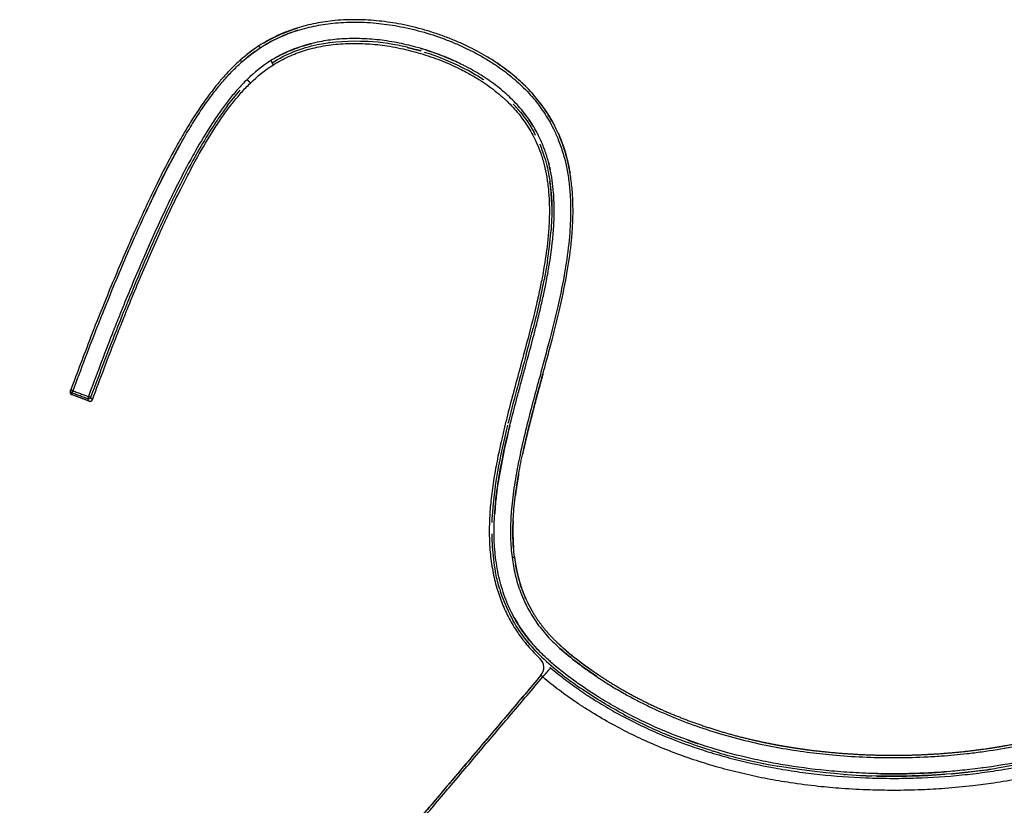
# Model space of a CAD drawing. Header units: millimetres. Extents: x 1996 to 2725, y 0 to 1624.
# Tile 5 of 6: x 1997 to 2406, y 1297 to 1624. Entities that reach past the tile are written whole.
import ezdxf

# ---------------------------------------------------------------- set-up
doc = ezdxf.new("R2010")
doc.units = ezdxf.units.MM
doc.header["$MEASUREMENT"] = 0
doc.layers.add('Crea2D$visibili$linee', color=7, linetype='Continuous', true_color=0x000000)

msp = doc.modelspace()

# ---------------------------------------------------------------- linework, layer by layer
at = {"layer": 'Crea2D$visibili$linee'}
for points, degree, knots in [([(2202.55, 1400.7), (2202.21, 1403.34), (2201.82, 1408.63), (2201.92, 1415.26), (2202.32, 1420.88), (2202.98, 1427.16), (2204.21, 1435.07), (2206.26, 1445.23), (2208.66, 1455.33), (2211.2, 1465.06), (2213.66, 1474.12), (2215.96, 1482.54), (2218.73, 1492.94), (2221.74, 1505.01), (2224.58, 1518.84), (2226.21, 1530.51), (2226.84, 1539.26), (2226.98, 1545.69), (2226.76, 1551.79), (2226.15, 1557.86), (2225.15, 1563.55), (2223.71, 1569.16), (2221.93, 1574.32), (2219.29, 1580.23), (2215.67, 1586.41), (2211.52, 1591.84), (2207.83, 1595.84), (2204.88, 1598.67), (2201.79, 1601.34), (2198.57, 1603.85), (2194.96, 1606.38), (2189.82, 1609.62), (2184.16, 1612.63), (2178.33, 1615.26), (2173.62, 1617.13), (2168.83, 1618.8), (2163.98, 1620.25), (2159.07, 1621.49), (2152.8, 1622.78), (2145.11, 1623.86), (2135.98, 1624.3), (2127.17, 1623.88), (2120.13, 1622.79), (2114.84, 1621.53), (2109.61, 1619.97), (2103.25, 1617.42), (2098.46, 1614.76), (2096.17, 1613.27)], 3, [0, 0, 0, 0, 7.977089, 15.911732, 19.882332, 24.859467, 34.863273, 43.895733, 55.945914, 65.999276, 74.050269, 84.123242, 92.191091, 106.314366, 121.437017, 134.552517, 141.643837, 147.740681, 153.838079, 159.930292, 166.039652, 171.155549, 177.292176, 182.386293, 190.563059, 198.7543, 202.83176, 206.91019, 210.99483, 215.079182, 219.154717, 224.222882, 233.304289, 238.352127, 243.41576, 248.488873, 253.560034, 258.621872, 263.667925, 272.762567, 281.907149, 291.061803, 299.178066, 303.256216, 307.351376, 315.554621, 323.761345, 323.761345, 323.761345, 323.761345]), ([(2096.71, 1612.43), (2098.97, 1613.9), (2103.69, 1616.52), (2111.19, 1619.52), (2118.98, 1621.6), (2127.27, 1622.88), (2134.31, 1623.22), (2140.34, 1623.09), (2146.35, 1622.67), (2154.29, 1621.56), (2163.75, 1619.39), (2171.72, 1616.81), (2177.94, 1614.34), (2182.2, 1612.42), (2186.37, 1610.32), (2190.44, 1608.04), (2194.41, 1605.55), (2199.07, 1602.27), (2203.24, 1598.87), (2207.11, 1595.14), (2209.84, 1592.19), (2212.39, 1589.06), (2214.74, 1585.78), (2216.88, 1582.37), (2218.95, 1578.54), (2221, 1573.95), (2222.75, 1568.87), (2224.17, 1563.34), (2225.16, 1557.72), (2225.76, 1551.72), (2225.98, 1545.68), (2225.84, 1539.31), (2225.22, 1530.62), (2223.59, 1519.01), (2220.77, 1505.22), (2217.77, 1493.18), (2215.17, 1483.45), (2212.88, 1475.03), (2210.41, 1465.96), (2207.69, 1455.57), (2205.59, 1446.75), (2204.16, 1439.85), (2202.97, 1433.59), (2201.99, 1427.29), (2201.32, 1420.97), (2200.92, 1415.3), (2200.81, 1408.6), (2201.21, 1403.24), (2201.56, 1400.57)], 3, [0, 0, 0, 0, 8.075174, 16.153835, 24.213431, 32.227498, 41.278014, 45.307009, 50.328545, 59.337345, 69.355818, 79.412496, 84.431793, 89.434078, 93.430038, 98.427285, 103.441075, 107.469468, 115.535005, 119.55735, 123.575857, 127.60703, 131.642283, 135.672568, 139.689913, 144.703748, 150.747363, 155.790525, 161.821078, 167.844261, 173.881322, 179.926076, 186.966278, 200.00915, 215.075632, 229.168822, 237.228212, 245.284773, 255.354231, 265.422225, 277.504692, 282.542305, 286.573309, 296.633476, 301.646879, 305.651078, 313.666153, 321.74261, 321.74261, 321.74261, 321.74261]), ([(2112.39, 1619.74), (2110.07, 1619.02), (2107.79, 1618.17), (2103.18, 1616.15), (2100.85, 1614.95), (2098.59, 1613.6)], 3, [7.94628906, 7.94628906, 7.94628906, 7.94628906, 7.96875, 7.96875, 7.99319201, 7.99319201, 7.99319201, 7.99319201]), ([(2501.21, 1355.63), (2498.77, 1353.71), (2494.41, 1350.34), (2489.1, 1346.52), (2485.12, 1343.86), (2480.79, 1341.11), (2474.9, 1337.66), (2467.66, 1333.84), (2457.45, 1328.98), (2444.36, 1323.78), (2427.62, 1318.65), (2410.26, 1314.75), (2395.4, 1312.56), (2383.16, 1311.36), (2370.84, 1310.56), (2357.8, 1310.38), (2344.77, 1310.85), (2331.82, 1311.77), (2319.63, 1313.28), (2307.89, 1315.36), (2296.51, 1317.78), (2282.59, 1321.59), (2266.73, 1327.31), (2254.18, 1333.03), (2244.47, 1338.24), (2237.95, 1342.12), (2232.16, 1345.88), (2225.94, 1350.23), (2220.23, 1354.68), (2215.74, 1358.72), (2213.38, 1361), (2211.34, 1363.12), (2209.49, 1365.19), (2207.76, 1367.34), (2205.28, 1370.64), (2202.72, 1374.73), (2200.21, 1379.84), (2197.99, 1385.28), (2195.85, 1392.59), (2194.67, 1399.93), (2194.19, 1405.79), (2194.05, 1409.92), (2194.08, 1414.22), (2194.34, 1419.87), (2195.08, 1427.56), (2196.58, 1437.08), (2198.67, 1447.2), (2201.1, 1457.26), (2203.35, 1465.94), (2205.32, 1473.27), (2207.67, 1481.92), (2210.1, 1490.9), (2212.39, 1499.92), (2213.67, 1505.29), (2214.65, 1509.66), (2215.36, 1513.04), (2216.1, 1516.76), (2217.28, 1523.19), (2218.39, 1531.01), (2219.03, 1539.56), (2219.15, 1546.05), (2218.9, 1551.87), (2218.29, 1557.35), (2217.37, 1562.47), (2216.04, 1567.5), (2214.33, 1572.23), (2211.98, 1577.26), (2208.75, 1582.63), (2204.34, 1588.24), (2200.04, 1592.54), (2196.2, 1595.8), (2191.91, 1599.06), (2187.23, 1602.04), (2183.13, 1604.28), (2180.52, 1605.61), (2176.61, 1607.49), (2170.19, 1610.14), (2161.94, 1612.78), (2153.5, 1614.74), (2146.65, 1615.75), (2141.11, 1616.19), (2135.56, 1616.39), (2128.97, 1616.16), (2122.43, 1615.25), (2117.69, 1614.18), (2113.01, 1612.84), (2107.47, 1610.73), (2103.17, 1608.42), (2101.12, 1607.12)], 3, [0, 0, 0, 0, 9.317962, 16.527932, 19.608088, 23.708004, 31.894822, 40.078778, 48.275012, 65.79263, 82.312115, 100.748793, 119.148955, 127.342606, 137.624408, 156.17736, 166.463387, 176.71468, 195.115842, 203.291341, 212.501734, 229.990172, 246.553423, 263.056347, 271.316709, 279.603636, 285.821793, 292.030208, 302.360501, 307.533955, 310.128975, 312.210085, 316.369439, 318.440244, 320.502821, 328.741773, 332.889872, 337.573398, 346.36109, 355.689034, 359.843376, 363.975926, 368.094896, 372.721948, 380.952487, 391.268116, 401.613582, 411.96429, 422.305894, 428.511932, 434.718393, 449.198806, 456.437441, 462.641762, 465.744334, 469.882254, 472.98716, 477.127095, 489.497355, 496.674424, 502.816331, 508.971614, 514.134597, 519.349011, 524.570366, 529.750741, 534.416274, 541.209871, 548.505185, 555.77769, 559.435167, 563.618035, 571.925313, 576.065278, 577.61845, 580.73075, 589.062437, 598.429652, 606.717157, 615.020641, 619.197564, 623.375724, 631.686035, 638.95858, 643.133903, 646.265638, 653.567761, 660.871319, 660.871319, 660.871319, 660.871319]), ([(2101.65, 1606.27), (2107.43, 1609.93), (2113.9, 1612.4), (2127.33, 1615.19), (2134.15, 1615.57), (2141.07, 1615.16), (2141.08, 1615.16), (2141.1, 1615.16)], 3, [-0.66357468, -0.66357468, -0.66357468, -0.66357468, -0.64283797, -0.64283797, -0.62210126, -0.62210126, -0.62205448, -0.62205448, -0.62205448, -0.62205448]), ([(2157.86, 1612.67), (2152.56, 1613.93), (2147.18, 1614.77), (2141.49, 1615.14), (2141.29, 1615.15), (2141.1, 1615.16)], 3, [1.91286804, 1.91286804, 1.91286804, 1.91286804, 1.9375, 1.9375, 1.93838486, 1.93838486, 1.93838486, 1.93838486]), ([(2102.19, 1605.42), (2104.21, 1606.69), (2108.4, 1608.95), (2115.09, 1611.48), (2122.37, 1613.25), (2130.16, 1614.25), (2136.97, 1614.37), (2142.43, 1614.09), (2146.52, 1613.69), (2150.76, 1613.1), (2156.46, 1612.03), (2163.55, 1610.22), (2171.78, 1607.39), (2178.03, 1604.63), (2183.06, 1602.05), (2186.62, 1600.02), (2190.34, 1597.63), (2193.66, 1595.24), (2196.3, 1593.09), (2198.22, 1591.39), (2200.83, 1588.94), (2204.41, 1585.06), (2207.88, 1580.22), (2210.26, 1576.09), (2211.97, 1572.57), (2213.28, 1569.25), (2214.27, 1566.19), (2215.17, 1562.91), (2215.83, 1559.74), (2216.35, 1556.36), (2216.76, 1552.97), (2217.08, 1548.2), (2217.11, 1542.41), (2216.79, 1536.27), (2216.02, 1528.42), (2214.81, 1520.6), (2213.22, 1512.5), (2211.21, 1503.43), (2207.57, 1489.06), (2203.33, 1473.76), (2200.08, 1461.41), (2198.41, 1454.7), (2196.98, 1448.64), (2195.44, 1441.53), (2193.94, 1433.34), (2192.83, 1425.43), (2192.17, 1417.81), (2191.97, 1410.34), (2192.32, 1402.67), (2193.36, 1395.05), (2195.05, 1387.89), (2197.35, 1381.26), (2200.23, 1375.05), (2203.23, 1370.09), (2205.6, 1366.84), (2207.07, 1364.98), (2209.36, 1362.24), (2211.49, 1360.02), (2213.24, 1358.35)], 3, [0, 0, 0, 0, 7.146628, 14.254905, 21.421587, 29.596179, 37.753583, 41.852741, 45.970633, 50.085708, 54.689778, 63.355979, 72.029555, 80.76612, 83.852541, 88.972752, 93.054597, 97.134184, 101.22398, 103.276198, 104.814893, 111.964702, 119.078186, 122.659424, 126.240837, 130.81568, 133.353112, 135.897669, 141.0149, 143.070134, 146.148769, 151.260278, 157.38687, 163.528654, 169.696984, 181.048761, 187.23918, 194.461631, 208.926014, 231.707336, 242.074739, 247.260135, 252.447624, 260.754744, 269.077954, 277.421536, 284.717849, 292.001674, 299.829786, 307.723764, 315.064923, 321.875607, 328.738265, 335.583331, 339.245855, 340.774523, 342.706536, 349.971909, 349.971909, 349.971909, 349.971909]), ([(2102.79, 1608.13), (2105.24, 1609.56), (2107.78, 1610.78), (2112.93, 1612.8), (2115.54, 1613.62), (2118.18, 1614.27)], 3, [4.00291526, 4.00291526, 4.00291526, 4.00291526, 4.015625, 4.015625, 4.02783482, 4.02783482, 4.02783482, 4.02783482]), ([(2165, 1610.71), (2170.33, 1609.05), (2175.56, 1606.96), (2183.59, 1602.95), (2186.56, 1601.27), (2189.57, 1599.32), (2189.72, 1599.22), (2189.86, 1599.13)], 3, [-0.59747642, -0.59747642, -0.59747642, -0.59747642, -0.58062785, -0.58062785, -0.57025949, -0.57025949, -0.56973549, -0.56973549, -0.56973549, -0.56973549]), ([(2018.81, 1469.8), (2022.2, 1478.88), (2026.53, 1490.36), (2031.77, 1503.57), (2034.92, 1511.35), (2038.64, 1520.3), (2043.24, 1530.98), (2047.74, 1541), (2052.38, 1550.95), (2056.66, 1559.65), (2061.15, 1568.22), (2065.24, 1575.53), (2069.41, 1582.41), (2073.3, 1588.3), (2077.07, 1593.49), (2080.9, 1598.25), (2084.8, 1602.57), (2087.6, 1605.27), (2089.06, 1606.57)], 3, [0, 0, 0, 0, 29.066709, 36.817384, 42.630724, 54.258187, 65.884576, 77.507957, 87.199737, 98.833422, 106.58065, 116.24712, 123.960378, 130.694626, 137.4244, 143.202356, 149.008549, 154.87336, 154.87336, 154.87336, 154.87336]), ([(2088.4, 1607.32), (2087.16, 1606.22), (2084.78, 1603.95), (2081.43, 1600.36), (2078.08, 1596.39), (2073.37, 1590.23), (2068.89, 1583.5), (2064.4, 1576.03), (2059.62, 1567.58), (2054.58, 1557.79), (2049.55, 1547.28), (2043.87, 1534.94), (2038.2, 1521.89), (2032.52, 1508.15), (2029.65, 1500.94), (2028.23, 1497.33)], 3, [0, 0, 0, 0, 4.955982, 9.857738, 14.726143, 20.544349, 33.126838, 38.940342, 46.701013, 62.241209, 71.955475, 81.65829, 102.998621, 114.638313, 126.27581, 126.27581, 126.27581, 126.27581]), ([(2091.23, 1599.25), (2089.9, 1597.95), (2087.34, 1595.25), (2083.77, 1590.98), (2080.26, 1586.3), (2075.38, 1579.18), (2070.62, 1571.23), (2065.73, 1562.28), (2061.77, 1554.59), (2057.45, 1545.7), (2053.04, 1536.16), (2048.52, 1525.99), (2044.14, 1515.76), (2040.6, 1507.19), (2037.6, 1499.74), (2032.6, 1487.09), (2028.45, 1476.09), (2025.21, 1467.41)], 3, [0, 0, 0, 0, 5.592087, 11.145915, 16.685425, 23.148062, 37.037532, 44.46097, 53.732646, 63.001457, 74.124062, 85.24939, 96.378022, 107.507257, 113.071155, 120.489308, 148.30953, 148.30953, 148.30953, 148.30953]), ([(2026.85, 1466.07), (2030.22, 1475.06), (2034.47, 1486.34), (2039.58, 1499.27), (2042.56, 1506.67), (2047.49, 1518.58), (2053.13, 1531.52), (2059.04, 1544.34), (2063.04, 1552.63), (2067.23, 1560.8), (2072.03, 1569.66), (2077.04, 1578.02), (2081.84, 1585.05), (2085.3, 1589.67), (2088.81, 1593.88), (2091.33, 1596.53), (2092.64, 1597.81)], 3, [0, 0, 0, 0, 28.796374, 36.163581, 41.688684, 52.73918, 74.834248, 84.04023, 95.082926, 102.433882, 111.604067, 125.299436, 131.671113, 137.128754, 142.596906, 148.101596, 148.101596, 148.101596, 148.101596]), ([(2082.91, 1588.15), (2081.79, 1586.67), (2079.64, 1583.66), (2075.4, 1577.26), (2069.93, 1568.04), (2063.45, 1555.85), (2057.85, 1544.23), (2053.24, 1534.16), (2048.26, 1522.93), (2043.48, 1511.61), (2038.63, 1499.65), (2033.17, 1485.77), (2029, 1474.69), (2026.14, 1467.06)], 3, [0, 0, 0, 0, 5.591233, 11.088995, 23.019331, 37.74768, 52.502493, 61.721598, 70.938611, 89.37624, 98.594853, 109.656556, 134.106198, 134.106198, 134.106198, 134.106198]), ([(2204.92, 1585.8), (2207.05, 1583.21), (2208.98, 1580.41), (2210.61, 1577.47), (2210.62, 1577.45), (2210.63, 1577.44)], 3, [-0.54934075, -0.54934075, -0.54934075, -0.54934075, -0.53915443, -0.53915443, -0.53911479, -0.53911479, -0.53911479, -0.53911479]), ([(2064.11, 1573.45), (2061.42, 1568.73), (2058.86, 1563.9), (2053.88, 1554.02), (2051.45, 1548.96), (2049.09, 1543.87)], 3, [0.2695313, 0.2695313, 0.2695313, 0.2695313, 0.375, 0.375, 0.4836613, 0.4836613, 0.4836613, 0.4836613]), ([(2215.15, 1566.74), (2215.99, 1563.95), (2216.64, 1561.07), (2218.17, 1551.44), (2218.29, 1544.68), (2217.85, 1537.51), (2217.82, 1537.1), (2217.79, 1536.68)], 3, [-0.52726709, -0.52726709, -0.52726709, -0.52726709, -0.51841772, -0.51841772, -0.49768101, -0.49768101, -0.49641884, -0.49641884, -0.49641884, -0.49641884]), ([(2218.08, 1546.58), (2218.02, 1549.78), (2217.8, 1552.99), (2217.35, 1556.44), (2217.32, 1556.68), (2217.28, 1556.92)], 3, [1.76660394, 1.76660394, 1.76660394, 1.76660394, 1.78125, 1.78125, 1.78236219, 1.78236219, 1.78236219, 1.78236219]), ([(2216.26, 1523.57), (2216.9, 1527.61), (2217.4, 1531.66), (2217.75, 1536.03), (2217.77, 1536.36), (2217.79, 1536.68)], 3, [1.73144531, 1.73144531, 1.73144531, 1.73144531, 1.75, 1.75, 1.75149378, 1.75149378, 1.75149378, 1.75149378]), ([(2216.26, 1523.57), (2215.95, 1521.59), (2215.61, 1519.6), (2215.16, 1517.18), (2215.07, 1516.74), (2214.99, 1516.29)], 3, [-0.483024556, -0.483024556, -0.483024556, -0.483024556, -0.476944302, -0.476944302, -0.475585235, -0.475585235, -0.475585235, -0.475585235]), ([(2213.18, 1507.7), (2213.75, 1510.23), (2214.29, 1512.76), (2214.86, 1515.63), (2214.92, 1515.96), (2214.99, 1516.29)], 3, [1.70703125, 1.70703125, 1.70703125, 1.70703125, 1.71875, 1.71875, 1.72028653, 1.72028653, 1.72028653, 1.72028653]), ([(2213.18, 1507.7), (2212.41, 1504.29), (2211.59, 1500.89), (2210.57, 1496.85), (2210.41, 1496.2), (2210.24, 1495.55)], 3, [-0.46675637, -0.46675637, -0.46675637, -0.46675637, -0.45620759, -0.45620759, -0.45418772, -0.45418772, -0.45418772, -0.45418772]), ([(2207.47, 1485.01), (2208.37, 1488.38), (2209.27, 1491.76), (2210.17, 1495.28), (2210.21, 1495.41), (2210.24, 1495.55)], 3, [1.67167272, 1.67167272, 1.67167272, 1.67167272, 1.6875, 1.6875, 1.68813768, 1.68813768, 1.68813768, 1.68813768]), ([(2207.46, 1485.01), (2205, 1475.86), (2202.46, 1466.72), (2200.05, 1457.08), (2199.95, 1456.66), (2199.84, 1456.24)], 3, [-0.44324715, -0.44324715, -0.44324715, -0.44324715, -0.41473418, -0.41473418, -0.41343813, -0.41343813, -0.41343813, -0.41343813]), ([(2214.42, 1476.87), (2213.5, 1473.5), (2211.68, 1466.83), (2209.89, 1460.16), (2208.19, 1453.46), (2206.64, 1446.73), (2205.92, 1443.38)], 5, [0.37168502, 0.37168502, 0.37168502, 0.37168502, 0.37168502, 0.37168502, 0.39801206, 0.42386511, 0.42386511, 0.42386511, 0.42386511, 0.42386511, 0.42386511]), ([(2025.42, 1465.69), (2025.33, 1465.82), (2025.23, 1465.95), (2025.04, 1466.21), (2024.95, 1466.34), (2024.86, 1466.47)], 3, [3.2077586, 3.2077586, 3.2077586, 3.2077586, 3.6038793, 3.6038793, 4, 4, 4, 4]), ([(2199.66, 1455.49), (2196.52, 1442.74), (2193.83, 1429.78), (2193.17, 1416.13), (2193.15, 1415.6), (2193.13, 1415.06)], 3, [-0.41266478, -0.41266478, -0.41266478, -0.41266478, -0.37326076, -0.37326076, -0.37166085, -0.37166085, -0.37166085, -0.37166085]), ([(2200.51, 1454.75), (2199.07, 1448.88), (2197.75, 1442.99), (2195.58, 1431.02), (2194.73, 1424.98), (2194.33, 1418.91)], 3, [4.37889189, 4.37889189, 4.37889189, 4.37889189, 4.40625, 4.40625, 4.43398444, 4.43398444, 4.43398444, 4.43398444]), ([(2193.07, 1410.24), (2193.09, 1408.92), (2193.13, 1407.59), (2193.38, 1402.78), (2193.76, 1399.27), (2194.45, 1395.39), (2194.53, 1394.95), (2194.62, 1394.51)], 3, [-0.36685027, -0.36685027, -0.36685027, -0.36685027, -0.3628924, -0.3628924, -0.35252405, -0.35252405, -0.35119449, -0.35119449, -0.35119449, -0.35119449]), ([(2201.56, 1400.57), (2201.88, 1398.1), (2202.75, 1393.21), (2204.6, 1387.09), (2206.51, 1382.5), (2208.72, 1378.03), (2211.93, 1372.91), (2215.78, 1368.25), (2219.25, 1364.69), (2223.43, 1360.82), (2228.41, 1356.82), (2233.88, 1352.91), (2238.26, 1349.95), (2243.02, 1346.92), (2247.88, 1344.06), (2252.85, 1341.36), (2259.17, 1338.17), (2267.57, 1334.37), (2278.13, 1330.31), (2289.53, 1326.63), (2304.85, 1322.64), (2320.13, 1319.93), (2335.57, 1318.22), (2347.55, 1317.41), (2360.25, 1317.12), (2371.16, 1317.37), (2379.59, 1317.86), (2385.56, 1318.35), (2391.17, 1318.92), (2399.24, 1319.91), (2409.38, 1321.56), (2420.79, 1324), (2431.34, 1326.82), (2441.38, 1330.03), (2451.58, 1333.9), (2459.94, 1337.63), (2466.58, 1340.95), (2470.95, 1343.3), (2475.27, 1345.77), (2479.22, 1348.17), (2483.38, 1350.89), (2487.46, 1353.74), (2492.02, 1357.13), (2495.11, 1359.53), (2496.79, 1360.85)], 3, [0, 0, 0, 0, 7.468257, 14.888826, 19.148188, 22.366985, 29.824029, 37.257673, 40.458691, 44.744191, 54.322128, 59.617918, 64.905342, 70.189632, 76.534246, 81.83009, 87.139255, 97.789547, 109.461657, 121.066184, 133.704108, 156.94971, 167.560622, 180.294961, 192.98269, 205.648525, 213.037171, 218.318562, 223.60549, 229.960325, 242.7129, 254.39106, 264.949426, 275.48134, 286.01336, 297.635436, 302.947211, 308.275057, 312.541873, 317.872706, 322.132157, 327.456055, 332.784561, 339.187875, 339.187875, 339.187875, 339.187875]), ([(2196.42, 1387.27), (2195.76, 1389.43), (2195.21, 1391.62), (2194.71, 1394.06), (2194.66, 1394.28), (2194.62, 1394.51)], 3, [1.52099609, 1.52099609, 1.52099609, 1.52099609, 1.53125, 1.53125, 1.53228883, 1.53228883, 1.53228883, 1.53228883]), ([(2207.18, 1383.54), (2206.22, 1385.74), (2205.4, 1388), (2204.06, 1392.52), (2203.53, 1394.79), (2203.11, 1397.08)], 3, [4.94726563, 4.94726563, 4.94726563, 4.94726563, 4.96875001, 4.96875001, 4.98925781, 4.98925781, 4.98925781, 4.98925781]), ([(2196.42, 1387.27), (2196.58, 1386.74), (2196.75, 1386.21), (2198.03, 1382.36), (2199.41, 1379.07), (2201.2, 1375.65), (2201.37, 1375.34), (2201.54, 1375.02)], 3, [-0.34380372, -0.34380372, -0.34380372, -0.34380372, -0.34215569, -0.34215569, -0.33178734, -0.33178734, -0.33072058, -0.33072058, -0.33072058, -0.33072058]), ([(2214.01, 1359.01), (2211.74, 1361.18), (2209.57, 1363.49), (2205.46, 1368.61), (2203.53, 1371.45), (2201.75, 1374.64), (2201.65, 1374.83), (2201.54, 1375.02)], 3, [1.47021484, 1.47021484, 1.47021484, 1.47021484, 1.484375, 1.484375, 1.5, 1.5, 1.50097656, 1.50097656, 1.50097656, 1.50097656]), ([(2236.84, 1350.92), (2234.09, 1352.76), (2231.4, 1354.67), (2226.28, 1358.56), (2223.83, 1360.53), (2221.49, 1362.64)], 3, [6.81448464, 6.81448464, 6.81448464, 6.81448464, 6.84375001, 6.84375001, 6.87135658, 6.87135658, 6.87135658, 6.87135658]), ([(2222.89, 1362.73), (2225.11, 1360.78), (2227.4, 1358.95), (2231.65, 1355.74), (2233.61, 1354.34), (2235.58, 1352.98)], 3, [1.13025814, 1.13025814, 1.13025814, 1.13025814, 1.15625, 1.15625, 1.17768859, 1.17768859, 1.17768859, 1.17768859]), ([(2213.64, 1351.52), (2213.63, 1351.51), (2213.61, 1351.51), (2213.59, 1351.5), (2214.41, 1352.47), (2214.84, 1353.74), (2214.71, 1356.25), (2214.16, 1357.47), (2213.24, 1358.35), (2213.25, 1358.35), (2213.27, 1358.36), (2213.29, 1358.36)], 3, [0, 0, 0, 0, 1, 1, 1, 1.5, 1.5, 2, 2, 2, 3, 3, 3, 3]), ([(2214.01, 1359.01), (2218.95, 1354.28), (2224.31, 1350.12), (2230.06, 1346.14), (2230.23, 1346.03), (2230.4, 1345.92)], 3, [-0.31061454, -0.31061454, -0.31061454, -0.31061454, -0.29031392, -0.29031392, -0.28971108, -0.28971108, -0.28971108, -0.28971108]), ([(2217.59, 1354.57), (2219.54, 1352.89), (2223.53, 1349.68), (2228.73, 1345.94), (2233.22, 1342.93), (2238.05, 1339.84), (2244.08, 1336.29), (2251.67, 1332.25), (2262.06, 1327.3), (2272.76, 1323.05), (2283.67, 1319.45), (2295.27, 1316.12), (2307.66, 1313.38), (2320.19, 1311.35), (2332.84, 1309.77), (2346.21, 1308.8), (2359.6, 1308.54), (2372.95, 1308.75), (2385.63, 1309.59), (2398.24, 1311.08), (2410.52, 1312.97), (2422.71, 1315.55), (2434.42, 1318.75), (2445.62, 1322.32), (2456.57, 1326.55), (2466.91, 1331.35), (2474.52, 1335.3), (2480.59, 1338.78), (2485.43, 1341.81), (2487.81, 1343.37), (2502.87, 1354.53)], 3, [0, 0, 0, 0, 7.710361, 15.370637, 19.190837, 23.9611, 32.542898, 40.179085, 49.760644, 67.044035, 74.699266, 84.224783, 103.233912, 112.748509, 122.292349, 141.45797, 152.941831, 162.47903, 181.515108, 191.035692, 200.573844, 218.788795, 228.380718, 236.965265, 254.064139, 263.557142, 271.166924, 279.761405, 284.559463, 288.29195, 288.29195, 288.29195, 288.29195]), ([(2506.18, 1350.77), (2504.88, 1349.75), (2502.03, 1347.51), (2498.1, 1344.52), (2494.37, 1341.81), (2490.85, 1339.37), (2487.28, 1337.05), (2483.65, 1334.82), (2480, 1332.68), (2474.88, 1329.83), (2467.95, 1326.29), (2459.4, 1322.4), (2450.36, 1318.79), (2440.85, 1315.48), (2431.46, 1312.7), (2421.95, 1310.32), (2412.35, 1308.29), (2402.71, 1306.67), (2392.39, 1305.31), (2382.36, 1304.36), (2371.33, 1303.74), (2360.92, 1303.54), (2349.83, 1303.72), (2339.38, 1304.27), (2328.33, 1305.27), (2318, 1306.61), (2307.75, 1308.35), (2298.23, 1310.35), (2288.78, 1312.74), (2279.42, 1315.53), (2270.16, 1318.74), (2258.31, 1323.47), (2246.82, 1328.99), (2237.48, 1334.34), (2232.23, 1337.61), (2227.33, 1340.83), (2221.18, 1345.17), (2216.57, 1348.85), (2214.33, 1350.78)], 3, [0, 0, 0, 0, 4.943304, 10.875534, 14.82721, 18.775172, 23.699245, 27.623358, 31.536305, 36.415073, 45.173014, 54.886341, 64.602417, 74.341675, 85.109431, 93.958509, 103.771079, 114.520686, 123.294635, 134.98142, 144.723411, 156.433965, 166.225503, 177.999782, 187.801786, 199.51794, 209.251819, 218.977003, 228.708453, 238.465823, 248.272838, 258.102722, 276.724087, 286.483002, 290.386873, 295.270626, 304.083407, 312.955817, 312.955817, 312.955817, 312.955817]), ([(2247.96, 1335.25), (2242.12, 1338.37), (2236.42, 1341.81), (2230.75, 1345.67), (2230.57, 1345.79), (2230.4, 1345.92)], 3, [1.40745677, 1.40745677, 1.40745677, 1.40745677, 1.4375, 1.4375, 1.43847656, 1.43847656, 1.43847656, 1.43847656]), ([(2247.96, 1335.25), (2253.96, 1332.04), (2260.12, 1329.17), (2266.54, 1326.55), (2266.66, 1326.5), (2266.79, 1326.45)], 3, [-0.26923504, -0.26923504, -0.26923504, -0.26923504, -0.24884051, -0.24884051, -0.24844388, -0.24844388, -0.24844388, -0.24844388]), ([(2284.39, 1320.22), (2278.65, 1321.97), (2272.95, 1323.97), (2267.18, 1326.29), (2266.98, 1326.37), (2266.79, 1326.45)], 3, [1.34778149, 1.34778149, 1.34778149, 1.34778149, 1.375, 1.375, 1.37597089, 1.37597089, 1.37597089, 1.37597089]), ([(2284.39, 1320.22), (2284.93, 1320.05), (2285.48, 1319.89), (2292.65, 1317.76), (2299.32, 1316.12), (2306.24, 1314.72), (2327.38, 1310.97), (2346.61, 1309.82)], 3, [-0.22982403, -0.22982403, -0.22982403, -0.22982403, -0.2281038, -0.2281038, -0.20736709, -0.20736709, -0.20671907, -0.20671907, -0.20671907, -0.20671907]), ([(2384.39, 1310.51), (2378.99, 1310.05), (2373.56, 1309.74), (2362.5, 1309.45), (2356.88, 1309.46), (2351.28, 1309.63)], 3, [1.19394255, 1.19394255, 1.19394255, 1.19394255, 1.21875, 1.21875, 1.24422233, 1.24422233, 1.24422233, 1.24422233]), ([(2353.24, 1310.58), (2357.98, 1310.46), (2362.72, 1310.46), (2372.17, 1310.7), (2376.87, 1310.93), (2381.55, 1311.28)], 3, [4.75972664, 4.75972664, 4.75972664, 4.75972664, 4.78125, 4.78125, 4.80269258, 4.80269258, 4.80269258, 4.80269258])]:
    msp.add_open_spline(points, degree=degree, knots=knots, dxfattribs=at)
for points, weights, degree, knots in [([(2098.07, 1614.46), (2099.37, 1615.24), (2100.7, 1615.98), (2102.05, 1616.68), (2103.42, 1617.34), (2104.8, 1617.95), (2104.8, 1617.95), (2106.29, 1618.61), (2107.79, 1619.23), (2109.31, 1619.79), (2110.85, 1620.32), (2112.4, 1620.79)], [1, 0.999269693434, 0.998904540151, 0.998904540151, 0.999269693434, 1, 1, 1, 1, 1, 1, 1], 5, [0, 0, 0, 0, 0, 0, 7.59133, 7.59133, 7.59133, 7.59133, 7.59133, 7.59133, 7.603582, 7.603582, 7.603582, 7.603582, 7.603582, 7.603582]), ([(2094.47, 1610.9), (2093.55, 1610.24), (2092.65, 1609.55), (2091.88, 1608.95), (2091.12, 1608.33)], [1, 0.999832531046, 1, 0.999884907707, 1], 2, [0, 0, 0, 2.268605, 2.268605, 4.21979, 4.21979, 4.21979]), ([(2209.8, 1593.68), (2210.56, 1592.83), (2211.67, 1591.54), (2212.74, 1590.22), (2213.77, 1588.87), (2214.75, 1587.48), (2215.07, 1587.02), (2215.99, 1585.68), (2216.87, 1584.31), (2217.71, 1582.92), (2218.5, 1581.5), (2219.25, 1580.05)], [1, 1, 1, 1, 1, 1, 1, 0.999176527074, 0.998764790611, 0.998764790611, 0.999176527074, 1], 5, [0.187002, 0.187002, 0.187002, 0.187002, 0.187002, 0.187002, 0.195622, 0.199838, 0.199838, 0.199838, 0.199838, 0.199838, 8.326369, 8.326369, 8.326369, 8.326369, 8.326369, 8.326369]), ([(2220.76, 1576.9), (2221.05, 1576.26), (2221.32, 1575.63), (2221.59, 1574.99), (2221.84, 1574.34), (2222.09, 1573.69), (2222.09, 1573.69), (2222.11, 1573.64), (2222.93, 1571.5), (2223.8, 1568.88), (2224.53, 1566.22), (2225.13, 1563.53), (2225.61, 1560.87), (2225.68, 1560.42)], [1, 0.999851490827, 0.99977723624, 0.99977723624, 0.999851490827, 1, 1, 1, 1, 1, 1, 1, 1, 1], 5, [0, 0, 0, 0, 0, 0, 3.469097, 3.469097, 3.469097, 3.469097, 3.469097, 3.469097, 3.469531, 3.486416, 3.489901, 3.489901, 3.489901, 3.489901, 3.489901, 3.489901]), ([(2017.63, 1469.52), (2017.63, 1469.5), (2017.62, 1469.49), (2017.62, 1469.47), (2017.6, 1469.42), (2017.59, 1469.36), (2017.58, 1469.31), (2017.51, 1468.82), (2017.76, 1468.4), (2018.22, 1468.23), (2018.3, 1468.44), (2018.38, 1468.65), (2018.46, 1468.87), (2018.2, 1468.96), (2018.01, 1469.14), (2017.9, 1469.39), (2017.78, 1469.63), (2017.77, 1469.9), (2017.87, 1470.15)], [1, 1, 1, 1, 0.99750289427, 0.99750289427, 1, 0.853919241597, 0.853919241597, 1, 1, 1, 1, 0.949251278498, 0.949251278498, 1, 0.949246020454, 0.949246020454, 1], 3, [0, 0, 0, 0, 0.03065, 0.03065, 0.03065, 0.204146, 0.204146, 0.204146, 1.553607, 1.553607, 1.553607, 2.553607, 2.553607, 2.553607, 3.339034, 3.339034, 3.339034, 4.124442, 4.124442, 4.124442, 4.124442]), ([(2024.86, 1466.47), (2024.86, 1466.48), (2025.21, 1467.41), (2022.01, 1468.61), (2018.81, 1469.8), (2018.46, 1468.87), (2018.46, 1468.87), (2021.66, 1467.67), (2024.86, 1466.47)], [1, 0.710185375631, 1, 1, 1, 0.710185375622, 1, 1, 1], 2, [3.150319, 3.150319, 3.150319, 4.712389, 4.712389, 5.712389, 5.712389, 7.274459, 7.274459, 8.274459, 8.274459, 8.274459]), ([(2026.71, 1466.28), (2026.52, 1466.54), (2026.33, 1466.8), (2026.14, 1467.06), (2025.94, 1466.51), (2025.4, 1466.27), (2024.86, 1466.47)], [1, 1, 1, 1, 0.804850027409, 0.804850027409, 1], 3, [0, 0, 0, 0, 0.96472, 0.96472, 0.96472, 2.53516, 2.53516, 2.53516, 2.53516]), ([(2025.57, 1465.49), (2025.67, 1465.45), (2025.78, 1465.43), (2026.57, 1465.32), (2026.85, 1466.07)], [1, 0.993922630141, 1, 0.780869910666, 1], 2, [0, 0, 0, 0.221302, 0.221302, 1.570653, 1.570653, 1.570653]), ([(2202.55, 1400.7), (2202.77, 1398.96), (2203.06, 1397.23), (2203.77, 1393.8), (2204.18, 1392.11), (2205.66, 1387.08), (2206.93, 1383.84), (2208.51, 1380.72), (2208.87, 1380.02), (2209.66, 1378.56), (2211.4, 1375.64), (2213.93, 1372.05), (2217.37, 1367.99), (2219.91, 1365.45), (2221.25, 1364.22), (2221.83, 1363.68), (2223.01, 1362.62), (2225.47, 1360.49), (2230.34, 1356.59), (2234.81, 1353.47), (2237.95, 1351.38), (2243.79, 1347.5), (2249.86, 1343.97), (2256.14, 1340.83), (2262.42, 1337.67), (2268.95, 1334.86), (2275.55, 1332.42), (2282.12, 1329.99), (2288.79, 1327.89), (2295.57, 1326.12), (2309.16, 1322.58), (2323.08, 1320.34), (2337.07, 1319.18), (2351.08, 1318.01), (2365.14, 1317.9), (2379.17, 1318.86), (2386.19, 1319.34), (2393.17, 1320.08), (2400.13, 1321.12), (2403.62, 1321.64), (2407.1, 1322.23), (2414.02, 1323.57), (2417.47, 1324.32), (2420.89, 1325.15), (2422.59, 1325.56), (2426.1, 1326.45), (2432.95, 1328.38), (2444.61, 1332.13), (2454.22, 1336.08), (2460.43, 1339.04), (2463.61, 1340.55), (2466.75, 1342.16), (2472.94, 1345.55), (2475.99, 1347.34), (2478.98, 1349.23), (2480.47, 1350.17), (2481.94, 1351.14), (2484.85, 1353.13), (2486.29, 1354.15), (2490.58, 1357.28), (2493.39, 1359.44), (2496.17, 1361.63)], [1, 1, 1, 1, 1, 1, 1, 1, 1, 1, 1, 1, 1, 1, 1, 1, 1, 1, 1, 1, 1, 0.998762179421, 0.998762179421, 1, 1, 1, 1, 1, 1, 1, 1, 1, 1, 0.998098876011, 0.998098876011, 1, 1, 1, 1, 1, 1, 1, 1, 1, 1, 1, 1, 1, 1, 1, 1, 1, 1, 1, 1, 1, 1, 1, 1, 1, 1, 1], 3, [0, 0, 0, 0, 5.267033, 5.267033, 10.488724, 10.488724, 20.968849, 20.968849, 20.968849, 23.329098, 25.952238, 31.167511, 36.47932, 41.924407, 41.924407, 41.924407, 44.304258, 46.684214, 51.695023, 63.010541, 63.010541, 63.010541, 84.054106, 84.054106, 84.054106, 105.229364, 105.229364, 105.229364, 126.234662, 126.234662, 126.234662, 168.416937, 168.416937, 168.416937, 210.56136, 210.56136, 210.56136, 231.648708, 231.648708, 231.648708, 242.239849, 242.239849, 252.809148, 252.809148, 252.809148, 258.064117, 263.669128, 274.150122, 294.786746, 294.786746, 294.786746, 305.364382, 305.364382, 315.968387, 315.968387, 315.968387, 321.260284, 321.260284, 326.553015, 326.553015, 337.181138, 337.181138, 337.181138, 337.181138]), ([(2222.22, 1363.33), (2223.18, 1362.47), (2224.16, 1361.62), (2226.51, 1359.68), (2227.9, 1358.58), (2229.31, 1357.52), (2231.95, 1355.52), (2234.64, 1353.59), (2237.39, 1351.75)], [1, 1, 1, 1, 1, 1, 0.999709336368, 0.999709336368, 1], 3, [43.25558, 43.25558, 43.25558, 43.25558, 47.125764, 47.125764, 52.42333, 52.42333, 52.42333, 62.352023, 62.352023, 62.352023, 62.352023]), ([(2213.64, 1351.52), (2144.42, 1269.86), (2075.2, 1188.2), (2005.98, 1106.55), (2005.98, 1106.55), (2005.98, 1106.55), (2005.99, 1106.54)], [1, 1, 1, 1, 0.987924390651, 0.976603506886, 0.966037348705], 3, [2, 2, 2, 2, 3, 3, 3, 3.097629, 3.097629, 3.097629, 3.097629]), ([(2213.82, 1351.33), (2213.81, 1351.34), (2213.81, 1351.35), (2213.8, 1351.35), (2213.76, 1351.4), (2213.73, 1351.44), (2213.69, 1351.48), (2213.67, 1351.5), (2213.66, 1351.51), (2213.65, 1351.52)], [1, 1, 1, 1, 0.99977237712, 0.99977237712, 1, 1, 1, 1], 3, [1.5420875, 1.5420875, 1.5420875, 1.5420875, 1.5691839, 1.5691839, 1.5691839, 1.7364662, 1.7364662, 1.7364662, 1.8887484, 1.8887484, 1.8887484, 1.8887484]), ([(2214.29, 1350.81), (2214.25, 1350.85), (2214.22, 1350.89), (2214.18, 1350.93), (2214.1, 1351), (2214.03, 1351.08), (2213.96, 1351.16), (2213.94, 1351.19), (2213.92, 1351.21), (2213.89, 1351.24)], [1, 0.999895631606, 0.999895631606, 1, 0.999665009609, 0.999665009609, 1, 1, 1, 1], 3, [0, 0, 0, 0, 0.1633548, 0.1633548, 0.1633548, 0.4773053, 0.4773053, 0.4773053, 0.5628491, 0.5628491, 0.5628491, 0.5628491]), ([(2302.01, 1324.55), (2306.74, 1323.46), (2311.52, 1322.53), (2316.29, 1321.74), (2319.07, 1321.28), (2321.85, 1320.87), (2324.64, 1320.51)], [1, 1, 1, 1, 0.99990658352, 0.99990658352, 1], 3, [132.945347, 132.945347, 132.945347, 132.945347, 147.499881, 147.499881, 147.499881, 155.935319, 155.935319, 155.935319, 155.935319])]:
    msp.add_rational_spline(points, weights, degree=degree, knots=knots, dxfattribs=at)
for points, degree in [([(2096.17, 1613.27), (2093.43, 1611.49), (2090.83, 1609.48), (2088.4, 1607.32)], 3), ([(2089.06, 1606.57), (2091.46, 1608.71), (2094.01, 1610.68), (2096.71, 1612.43)], 3), ([(2096.71, 1612.43), (2096.44, 1612.85), (2096.17, 1613.27)], 2), ([(2125.47, 1614.63), (2125.43, 1614.62), (2125.39, 1614.62), (2125.35, 1614.61)], 3), ([(2165.53, 1611.6), (2169.58, 1610.33), (2173.56, 1608.81), (2177.46, 1607.05)], 3), ([(2088.4, 1607.31), (2088.4, 1607.31), (2088.4, 1607.32)], 2), ([(2088.4, 1607.31), (2088.73, 1606.94), (2089.06, 1606.57)], 2), ([(2101.12, 1607.12), (2097.55, 1604.86), (2094.25, 1602.2), (2091.23, 1599.25)], 3), ([(2101.12, 1607.12), (2101.38, 1606.7), (2101.65, 1606.27)], 2), ([(2092.64, 1597.81), (2095.56, 1600.67), (2098.75, 1603.24), (2102.19, 1605.42)], 3), ([(2102.19, 1605.42), (2101.92, 1605.85), (2101.65, 1606.27)], 2), ([(2184.98, 1603.25), (2185.08, 1603.2), (2185.17, 1603.15), (2185.26, 1603.1)], 3), ([(2195.32, 1606.1), (2197.71, 1604.5), (2200.03, 1602.8), (2202.27, 1601.01), (2204.43, 1599.12), (2206.49, 1597.12)], 5), ([(2091.93, 1598.54), (2091.58, 1598.89), (2091.23, 1599.25)], 2), ([(2092.64, 1597.81), (2092.29, 1598.17), (2091.93, 1598.54)], 2), ([(2082.91, 1588.15), (2084.63, 1590.44), (2086.43, 1592.66), (2088.35, 1594.8)], 3), ([(2202.5, 1588.57), (2202.52, 1588.54), (2202.55, 1588.51), (2202.58, 1588.48)], 3), ([(2202.71, 1588.33), (2202.79, 1588.26), (2202.86, 1588.18), (2202.93, 1588.1)], 3), ([(2202.93, 1588.1), (2203, 1588.02), (2203.07, 1587.94), (2203.14, 1587.87)], 3), ([(2207.18, 1584.55), (2207.12, 1584.63), (2207.06, 1584.71), (2207, 1584.79)], 3), ([(2209.81, 1580.77), (2209.87, 1580.67), (2209.92, 1580.58), (2209.98, 1580.49)], 3), ([(2216.75, 1564.73), (2216.78, 1564.63), (2216.8, 1564.52), (2216.83, 1564.42)], 3), ([(2216.83, 1564.42), (2216.86, 1564.31), (2216.89, 1564.21), (2216.91, 1564.1)], 3), ([(2216.91, 1564.1), (2216.94, 1563.99), (2216.96, 1563.89), (2216.99, 1563.79)], 3), ([(2217.22, 1562.83), (2217.24, 1562.72), (2217.26, 1562.62), (2217.29, 1562.51)], 3), ([(2217.29, 1562.51), (2217.31, 1562.4), (2217.33, 1562.3), (2217.36, 1562.19)], 3), ([(2217.36, 1562.19), (2217.38, 1562.08), (2217.4, 1561.98), (2217.43, 1561.87)], 3), ([(2048.65, 1545.29), (2048.5, 1544.98), (2048.36, 1544.67), (2048.21, 1544.35)], 3), ([(2026.05, 1491.74), (2023.28, 1484.56), (2020.56, 1477.36), (2017.87, 1470.15)], 3), ([(2017.86, 1470.14), (2017.79, 1469.93), (2017.71, 1469.73), (2017.63, 1469.52)], 3), ([(2018.81, 1469.8), (2018.34, 1469.98), (2017.87, 1470.15)], 2), ([(2025.57, 1465.49), (2021.89, 1466.86), (2018.22, 1468.23)], 2), ([(2026.14, 1467.06), (2025.67, 1467.23), (2025.21, 1467.41)], 2), ([(2025.42, 1465.69), (2025.47, 1465.62), (2025.52, 1465.55), (2025.57, 1465.49)], 3), ([(2026.71, 1466.28), (2026.76, 1466.21), (2026.81, 1466.14), (2026.85, 1466.07)], 3), ([(2200.63, 1455.25), (2200.59, 1455.08), (2200.55, 1454.91), (2200.5, 1454.74)], 3), ([(2204.31, 1435.24), (2203.98, 1433.39), (2203.67, 1431.54), (2203.38, 1429.68), (2203.12, 1427.82), (2202.89, 1425.95)], 5), ([(2194.3, 1418.54), (2194.3, 1418.45), (2194.29, 1418.36), (2194.29, 1418.26)], 3), ([(2194.33, 1418.91), (2194.32, 1418.78), (2194.31, 1418.66), (2194.3, 1418.53)], 3), ([(2202, 1415.76), (2201.9, 1413.52), (2201.86, 1411.28), (2201.89, 1409.03), (2201.98, 1406.79), (2202.15, 1404.55)], 5), ([(2201.6, 1400.58), (2201.58, 1400.57), (2201.56, 1400.57)], 2), ([(2201.6, 1400.58), (2202.08, 1400.64), (2202.55, 1400.7)], 2), ([(2203.05, 1397.43), (2203.03, 1397.53), (2203.01, 1397.63), (2203, 1397.74)], 3), ([(2203.05, 1397.44), (2203.05, 1397.43), (2203.05, 1397.43), (2203.05, 1397.42)], 3), ([(2203.11, 1397.11), (2203.09, 1397.21), (2203.07, 1397.32), (2203.05, 1397.42)], 3), ([(2203.05, 1397.41), (2203.07, 1397.31), (2203.09, 1397.22), (2203.1, 1397.12)], 3), ([(2203.05, 1397.41), (2203.05, 1397.4), (2203.05, 1397.39), (2203.06, 1397.38)], 3), ([(2203.1, 1397.11), (2203.1, 1397.11), (2203.11, 1397.1), (2203.11, 1397.1)], 3), ([(2203.11, 1397.1), (2203.11, 1397.09), (2203.11, 1397.09), (2203.11, 1397.08)], 3), ([(2203.11, 1397.09), (2203.13, 1396.99), (2203.14, 1396.89), (2203.16, 1396.8)], 3), ([(2203.11, 1397.08), (2203.11, 1397.07), (2203.11, 1397.06), (2203.11, 1397.05)], 3), ([(2207.05, 1383.84), (2207.07, 1383.79), (2207.09, 1383.74), (2207.11, 1383.69)], 3), ([(2207.24, 1383.39), (2207.22, 1383.44), (2207.2, 1383.49), (2207.18, 1383.54)], 3), ([(2207.18, 1383.54), (2207.2, 1383.49), (2207.22, 1383.45), (2207.24, 1383.4)], 3), ([(2207.31, 1383.24), (2207.29, 1383.29), (2207.27, 1383.35), (2207.24, 1383.4)], 3), ([(2207.25, 1383.38), (2207.27, 1383.33), (2207.29, 1383.29), (2207.32, 1383.24)], 3), ([(2209.85, 1378.25), (2209.87, 1378.22), (2209.88, 1378.2), (2209.9, 1378.17)], 3), ([(2209.9, 1378.17), (2209.91, 1378.16), (2209.91, 1378.14), (2209.92, 1378.13)], 3), ([(2201.65, 1374.82), (2201.71, 1374.72), (2201.76, 1374.63), (2201.81, 1374.53)], 3), ([(2202.55, 1375.26), (2205.38, 1370.15), (2208.92, 1365.56), (2213, 1361.41)], 3), ([(2220.28, 1365.13), (2220.35, 1365.06), (2220.41, 1365), (2220.48, 1364.94)], 3), ([(2212.06, 1360.94), (2212.09, 1360.91), (2212.12, 1360.87), (2212.16, 1360.84)], 3), ([(2225.15, 1360.8), (2225.27, 1360.7), (2225.39, 1360.61), (2225.51, 1360.51)], 3), ([(2217.51, 1357.14), (2217.42, 1357.22), (2217.33, 1357.3), (2217.24, 1357.39)], 3), ([(2214.33, 1350.78), (2215.96, 1352.67), (2217.59, 1354.57)], 2), ([(2217.27, 1354.84), (2217.3, 1354.82), (2217.34, 1354.79), (2217.37, 1354.76)], 3), ([(2213.59, 1351.5), (2105.1, 1223.52), (1996.61, 1095.54)], 2), ([(2006.75, 1105.9), (2110.54, 1228.34), (2214.33, 1350.78)], 2), ([(2213.65, 1351.52), (2213.65, 1351.52), (2213.65, 1351.52), (2213.65, 1351.52)], 3), ([(2213.65, 1351.52), (2213.65, 1351.52), (2213.65, 1351.52), (2213.65, 1351.52)], 3), ([(2213.82, 1351.33), (2213.82, 1351.33), (2213.82, 1351.33), (2213.82, 1351.32)], 3), ([(2213.84, 1351.31), (2213.83, 1351.31), (2213.83, 1351.32), (2213.82, 1351.32)], 3), ([(2213.84, 1351.31), (2213.84, 1351.31), (2213.84, 1351.3), (2213.85, 1351.3)], 3), ([(2213.85, 1351.29), (2213.85, 1351.29), (2213.85, 1351.29), (2213.85, 1351.3)], 3), ([(2213.85, 1351.29), (2213.87, 1351.27), (2213.88, 1351.26), (2213.89, 1351.24)], 3), ([(2214.29, 1350.81), (2214.31, 1350.8), (2214.32, 1350.79), (2214.33, 1350.78)], 3), ([(2237.23, 1351.86), (2237.1, 1351.95), (2236.97, 1352.03), (2236.84, 1352.12)], 3), ([(2259.1, 1339.37), (2259.3, 1339.28), (2259.5, 1339.18), (2259.7, 1339.09)], 3), ([(2274.66, 1324.51), (2274.86, 1324.44), (2275.06, 1324.36), (2275.25, 1324.29)], 3), ([(2275.27, 1324.29), (2275.47, 1324.22), (2275.67, 1324.15), (2275.86, 1324.08)], 3), ([(2275.88, 1324.07), (2276.08, 1324), (2276.28, 1323.93), (2276.48, 1323.86)], 3), ([(2276.49, 1323.86), (2276.69, 1323.79), (2276.89, 1323.72), (2277.09, 1323.65)], 3), ([(2277.1, 1323.64), (2277.3, 1323.57), (2277.5, 1323.51), (2277.7, 1323.44)], 3), ([(2277.72, 1323.43), (2277.91, 1323.36), (2278.11, 1323.3), (2278.31, 1323.23)], 3), ([(2278.33, 1323.22), (2278.53, 1323.16), (2278.73, 1323.09), (2278.92, 1323.02)], 3), ([(2362.14, 1318.22), (2362.19, 1318.22), (2362.25, 1318.22), (2362.31, 1318.22)], 3), ([(2399.5, 1312.21), (2399.67, 1312.23), (2399.85, 1312.26), (2421.57, 1316.34)], 3), ([(2311.89, 1313.65), (2312.04, 1313.62), (2312.18, 1313.59), (2312.33, 1313.57)], 3), ([(2397.48, 1312.94), (2397.34, 1312.92), (2397.19, 1312.9), (2397.04, 1312.88)], 3), ([(2339.79, 1310.22), (2339.98, 1310.2), (2340.16, 1310.19), (2340.34, 1310.18)], 3), ([(2353.22, 1309.58), (2362.69, 1309.35), (2372.2, 1309.58), (2381.62, 1310.29)], 3)]:
    msp.add_open_spline(points, degree=degree, dxfattribs=at)
for points, weights in [([(2090.49, 1609.11), (2092.26, 1610.57), (2094.14, 1611.89)], [1, 0.999353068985, 1]), ([(2157.86, 1612.67), (2159.9, 1612.19), (2161.91, 1611.62)], [1, 0.999807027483, 1]), ([(2163.77, 1611.09), (2162.84, 1611.36), (2161.91, 1611.62)], [1, 0.999959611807, 1]), ([(2163.43, 1612.23), (2163.74, 1612.14), (2164.05, 1612.05)], [1, 0.999995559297, 1]), ([(2185.05, 1602.07), (2183.94, 1602.7), (2182.81, 1603.3)], [1, 0.999907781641, 1]), ([(2204.92, 1585.8), (2203.55, 1587.47), (2202.06, 1589.04)], [1, 0.999343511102, 1]), ([(2207, 1584.79), (2208.56, 1582.75), (2209.94, 1580.57)], [1, 0.998985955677, 1]), ([(2211.32, 1576.16), (2210.98, 1576.81), (2210.63, 1577.44)], [1, 0.999904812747, 1]), ([(2213.12, 1572.33), (2213.48, 1571.49), (2213.81, 1570.64)], [1, 0.99986222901, 1]), ([(2215.15, 1566.74), (2214.55, 1568.71), (2213.81, 1570.64)], [1, 0.999338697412, 1]), ([(2026.05, 1491.74), (2027.13, 1494.53), (2028.23, 1497.33)], [1, 0.999996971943, 1]), ([(2195, 1426.02), (2194.88, 1425.05), (2194.78, 1424.08)], [1, 0.999978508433, 1]), ([(2207.46, 1366.12), (2208.91, 1364.32), (2210.47, 1362.62)], [1, 0.999408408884, 1]), ([(2222.22, 1363.32), (2221.27, 1364.18), (2220.35, 1365.06)], [1, 0.999880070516, 1]), ([(2216.79, 1357.79), (2217.01, 1357.59), (2217.23, 1357.4)], [1, 0.999996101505, 1]), ([(2217.72, 1356.96), (2217.96, 1356.75), (2218.2, 1356.54)], [1, 0.999995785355, 1]), ([(2213.64, 1351.52), (2213.65, 1351.52), (2213.65, 1351.52)], [1, 0.890566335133, 1]), ([(2389.67, 1319.78), (2390.33, 1319.85), (2390.98, 1319.92)], [1, 0.999996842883, 1]), ([(2384.39, 1310.51), (2386.31, 1310.67), (2399.5, 1312.21)], [1, 0.999975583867, 1]), ([(2346.61, 1309.82), (2348.94, 1309.71), (2351.28, 1309.63)], [1, 0.999967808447, 1])]:
    msp.add_rational_spline(points, weights, degree=2, dxfattribs=at)

doc.saveas('drawing.dxf')
